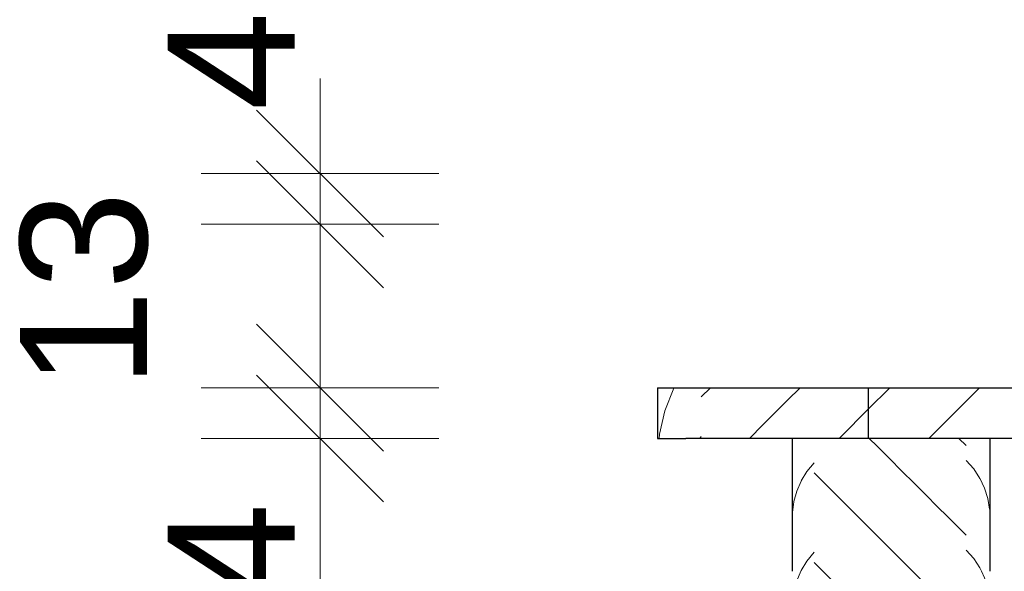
# Model space of a CAD drawing. Header units: millimetres. Extents: x -13131571 to -13125242, y -52286 to -49344.
# Tile 14 of 34: x -13128545 to -13127768, y -51532 to -51096. Entities that reach past the tile are written whole.
import ezdxf

# ---------------------------------------------------------------- set-up
doc = ezdxf.new("R2010")
doc.units = ezdxf.units.MM
doc.header["$MEASUREMENT"] = 0
doc.layers.add('FACADE latérale Meuble 8_6_0', color=7, linetype='Continuous')
doc.layers.add('FACADE latérale Meuble 8_6_BQN 2 COTATIONS PC', color=7, linetype='Continuous')
doc.styles.add('STYLE_GENERE_1', font='txt')
pattern_1 = [(74.58783, (-13156386.797, -52086.485), (-9.746565, 35.355339), [])]
pattern_2 = [(82.80563, (-13140962.394, -52086.485), (-4.4628886, 35.355339), [])]
pattern_3 = [(66.51689, (-13172776.754, -52086.485), (-15.360546, 35.355339), [])]
pattern_4 = [(115.57869, (-13078375.418, -52086.485), (16.923275, 35.35534), [])]
pattern_5 = [(107.56205, (-13095115.156, -52086.485), (11.189604, 35.355339), [])]
pattern_6 = [(115.57869, (-13078375.418, -52086.485), (16.923275, 35.35534), [])]
pattern_7 = [(99.375276, (-13110740.042, -52086.485), (5.837365, 35.355339), [])]
pattern_8 = [(91.09529, (-13125806.6242, -52086.4854), (0.67595145, 35.3553391), [])]
pattern_9 = [(99.375276, (-13110740.042, -52086.485), (5.837365, 35.355339), [])]
pattern_10 = [(107.56205, (-13095115.156, -52086.485), (11.189604, 35.355339), [])]
pattern_11 = [(91.09529, (-13125806.6242, -52086.4854), (0.67595145, 35.3553391), [])]
pattern_12 = [(135, (-13273727.386, -52086.485), (35.355339, 35.355339), [])]
pattern_13 = [(135, (-13273727.386, -52086.485), (35.355339, 35.355339), [])]
pattern_14 = [(135, (-13273727.386, -52086.485), (35.355339, 35.355339), [])]
pattern_15 = [(58.65672, (-13190798.492, -52086.485), (-21.53298, 35.35534), [])]
pattern_16 = [(51.03865, (-13211406.58, -52086.485), (-28.590724, 35.35534), [])]
pattern_17 = [(135, (-13273727.386, -52086.485), (35.355339, 35.355339), [])]
pattern_18 = [(135, (-13273727.386, -52086.485), (35.355339, 35.355339), [])]
pattern_19 = [(135, (-13273727.386, -52086.485), (35.355339, 35.355339), [])]
pattern_20 = [(135, (-13273727.386, -52086.485), (35.355339, 35.355339), [])]
pattern_21 = [(135, (-13273727.386, -52086.485), (35.355339, 35.355339), [])]
pattern_22 = [(135, (-13273727.386, -52086.485), (35.355339, 35.355339), [])]
pattern_23 = [(135, (-13273727.386, -52086.485), (35.355339, 35.355339), [])]
pattern_24 = [(135, (-13273727.386, -52086.485), (35.355339, 35.355339), [])]
pattern_25 = [(135, (-13273727.386, -52086.485), (35.355339, 35.355339), [])]
pattern_26 = [(123.38113, (-13059768.973, -52086.485), (23.295846, 35.35534), [])]
pattern_27 = [(130.92873, (-13038275.133, -52086.485), (30.656803, 35.35534), [])]
pattern_28 = [(135, (-13273727.386, -52086.485), (35.355339, 35.355339), [])]
pattern_29 = [(135, (-13273727.386, -52086.485), (35.355339, 35.355339), [])]
pattern_30 = [(123.38113, (-13059768.973, -52086.485), (23.295846, 35.35534), [])]
pattern_31 = [(130.92873, (-13038275.133, -52086.485), (30.656803, 35.35534), [])]

msp = doc.modelspace()

# ---------------------------------------------------------------- hatches: boundary and pattern name
at = {"layer": 'FACADE latérale Meuble 8_6_0', "linetype": 'Continuous', "lineweight": 5}
h = msp.add_hatch(dxfattribs=at)
h.set_pattern_fill('Brique_1_0006', color=1, style=0, pattern_type=2)
h.set_pattern_definition([(85.67914, (-13135853.082, -52086.4854), (-2.671326, 35.355339), [])])
h.paths.add_polyline_path([(-13128041.52, -51426.6), (-13128040.1, -51426.6), (-13128040.1, -51386.6), (-13128041.52, -51386.6)])
h = msp.add_hatch(dxfattribs=at)
h.set_pattern_fill('Brique_1_0006', color=1, style=0, pattern_type=2)
h.set_pattern_definition([(77.084975, (-13151751.738, -52086.485), (-8.107212, 35.355339), [])])
h.paths.add_polyline_path([(-13128040.1, -51426.6), (-13128035.86, -51426.6), (-13128035.86, -51386.6), (-13128040.1, -51386.6)])
h = msp.add_hatch(dxfattribs=at)
h.set_pattern_fill('Brique_1_0006', color=1, style=0, pattern_type=2)
h.set_pattern_definition([(68.62953, (-13168505.935, -52086.485), (-13.834592, 35.355339), [])])
h.paths.add_polyline_path([(-13128035.86, -51426.6), (-13128028.88, -51426.6), (-13128028.88, -51386.6), (-13128035.86, -51386.6)])
h = msp.add_hatch(dxfattribs=at)
h.set_pattern_fill('Brique_1_0006', color=1, style=0, pattern_type=2)
h.set_pattern_definition([(60.38163, (-13186836.08, -52086.485), (-20.099625, 35.35534), [])])
h.paths.add_polyline_path([(-13128028.88, -51426.6), (-13128019.28, -51426.6), (-13128019.28, -51386.6), (-13128028.88, -51386.6)])
h = msp.add_hatch(dxfattribs=at)
h.set_pattern_fill('Brique_1_0006', color=1, style=0, pattern_type=2)
h.set_pattern_definition([(52.39475, (-13207708.58, -52086.485), (-27.23244, 35.35534), [])])
h.paths.add_polyline_path([(-13128019.28, -51386.6), (-13128019.28, -51426.6), (-13128007.21, -51426.6), (-13128007.21, -51386.6)])
h = msp.add_hatch(dxfattribs=at)
h.set_pattern_fill('Brique_1_0006', color=1, style=0, pattern_type=2)
h.set_pattern_definition([(45, (-13273727.386, -52086.485), (-35.355339, 35.355339), [])])
h.paths.add_polyline_path([(-13128007.21, -51386.6), (-13128007.21, -51426.6), (-13127992.9, -51426.6), (-13127992.9, -51386.6)])
h = msp.add_hatch(dxfattribs=at)
h.set_pattern_fill('Brique_1_0006', color=1, style=0, pattern_type=2)
h.set_pattern_definition([(45, (-13273727.386, -52086.485), (-35.355339, 35.355339), [])])
h.paths.add_polyline_path([(-13127992.9, -51386.6), (-13127992.9, -51426.6), (-13127976.57, -51426.6), (-13127976.57, -51386.6)])
h = msp.add_hatch(dxfattribs=at)
h.set_pattern_fill('Brique_1_0006', color=1, style=0, pattern_type=2)
h.set_pattern_definition([(45, (-13273727.386, -52086.485), (-35.355339, 35.355339), [])])
h.paths.add_polyline_path([(-13127976.57, -51426.6), (-13127958.52, -51426.6), (-13127958.52, -51386.6), (-13127976.57, -51386.6)])
h = msp.add_hatch(dxfattribs=at)
h.set_pattern_fill('Brique_1_0006', color=1, style=0, pattern_type=2)
h.set_pattern_definition([(45, (-13273727.386, -52086.485), (-35.355339, 35.355339), [])])
h.paths.add_polyline_path([(-13127958.52, -51386.6), (-13127958.52, -51426.6), (-13127939.04, -51426.6), (-13127939.04, -51386.6)])
h = msp.add_hatch(dxfattribs=at)
h.set_pattern_fill('Brique_1_0006', color=1, style=0, pattern_type=2)
h.set_pattern_definition([(45, (-13273727.386, -52086.485), (-35.355339, 35.355339), [])])
h.paths.add_polyline_path([(-13127939.04, -51426.6), (-13127918.48, -51426.6), (-13127918.48, -51386.6), (-13127939.04, -51386.6)])
h = msp.add_hatch(dxfattribs=at)
h.set_pattern_fill('Brique_1_0006', color=1, style=0, pattern_type=2)
h.set_pattern_definition([(45, (-13273727.386, -52086.485), (-35.355339, 35.355339), [])])
h.paths.add_polyline_path([(-13127918.48, -51426.6), (-13127897.18, -51426.6), (-13127897.18, -51386.6), (-13127918.48, -51386.6)])
h = msp.add_hatch(dxfattribs=at)
h.set_pattern_fill('Brique_1_0006', color=1, style=0, pattern_type=2)
h.set_pattern_definition([(45, (-13273727.386, -52086.485), (-35.355339, 35.355339), [])])
h.paths.add_polyline_path([(-13127897.18, -51386.6), (-13127897.18, -51426.6), (-13127875.52, -51426.6), (-13127875.52, -51386.6)])
h = msp.add_hatch(dxfattribs=at)
h.set_pattern_fill('Brique_1_0006', color=1, style=0, pattern_type=2)
h.set_pattern_definition([(45, (-13273727.386, -52086.485), (-35.355339, 35.355339), [])])
h.paths.add_polyline_path([(-13127875.52, -51386.6), (-13127875.52, -51426.6), (-13126381.52, -51426.6), (-13126381.52, -51386.6)])
h = msp.add_hatch(dxfattribs=at)
h.set_pattern_fill('Brique_1_0006', color=1, style=0, pattern_type=2)
h.set_pattern_definition(pattern_2)
h.paths.add_polyline_path([(-13127935.15, -51531.51), (-13127934.08, -51531.51), (-13127934.08, -51426.6), (-13127935.15, -51426.6)])
h = msp.add_hatch(dxfattribs=at)
h.set_pattern_fill('Brique_1_0006', color=1, style=0, pattern_type=2)
h.set_pattern_definition(pattern_2)
h.paths.add_polyline_path([(-13127935.15, -51531.51), (-13127934.08, -51531.51), (-13127934.08, -51426.6), (-13127935.15, -51426.6)])
h = msp.add_hatch(dxfattribs=at)
h.set_pattern_fill('Brique_1_0006', color=1, style=0, pattern_type=2)
h.set_pattern_definition(pattern_1)
h.paths.add_polyline_path([(-13127934.08, -51531.51), (-13127931.81, -51531.51), (-13127931.81, -51426.6), (-13127934.08, -51426.6)])
h = msp.add_hatch(dxfattribs=at)
h.set_pattern_fill('Brique_1_0006', color=1, style=0, pattern_type=2)
h.set_pattern_definition(pattern_1)
h.paths.add_polyline_path([(-13127934.08, -51531.51), (-13127931.81, -51531.51), (-13127931.81, -51426.6), (-13127934.08, -51426.6)])
h = msp.add_hatch(dxfattribs=at)
h.set_pattern_fill('Brique_1_0006', color=1, style=0, pattern_type=2)
h.set_pattern_definition(pattern_3)
h.paths.add_polyline_path([(-13127928.36, -51426.6), (-13127931.81, -51426.6), (-13127931.81, -51531.51), (-13127928.36, -51531.51)])
h = msp.add_hatch(dxfattribs=at)
h.set_pattern_fill('Brique_1_0006', color=1, style=0, pattern_type=2)
h.set_pattern_definition(pattern_3)
h.paths.add_polyline_path([(-13127928.36, -51426.6), (-13127931.81, -51426.6), (-13127931.81, -51531.51), (-13127928.36, -51531.51)])
h = msp.add_hatch(dxfattribs=at)
h.set_pattern_fill('Brique_1_0006', color=1, style=0, pattern_type=2)
h.set_pattern_definition(pattern_15)
h.paths.add_polyline_path([(-13127928.36, -51426.6), (-13127928.36, -51531.51), (-13127923.79, -51531.51), (-13127923.79, -51426.6)])
h = msp.add_hatch(dxfattribs=at)
h.set_pattern_fill('Brique_1_0006', color=1, style=0, pattern_type=2)
h.set_pattern_definition(pattern_15)
h.paths.add_polyline_path([(-13127928.36, -51426.6), (-13127928.36, -51531.51), (-13127923.79, -51531.51), (-13127923.79, -51426.6)])
h = msp.add_hatch(dxfattribs=at)
h.set_pattern_fill('Brique_1_0006', color=1, style=0, pattern_type=2)
h.set_pattern_definition(pattern_16)
h.paths.add_polyline_path([(-13127918.18, -51426.6), (-13127923.79, -51426.6), (-13127923.79, -51531.51), (-13127918.18, -51531.51)])
h = msp.add_hatch(dxfattribs=at)
h.set_pattern_fill('Brique_1_0006', color=1, style=0, pattern_type=2)
h.set_pattern_definition(pattern_16)
h.paths.add_polyline_path([(-13127918.18, -51426.6), (-13127923.79, -51426.6), (-13127923.79, -51531.51), (-13127918.18, -51531.51)])
h = msp.add_hatch(dxfattribs=at)
h.set_pattern_fill('Brique_1_0006', color=1, style=0, pattern_type=2)
h.set_pattern_definition(pattern_12)
h.paths.add_polyline_path([(-13127918.18, -51426.6), (-13127918.18, -51531.51), (-13127911.61, -51531.51), (-13127911.61, -51426.6)])
h = msp.add_hatch(dxfattribs=at)
h.set_pattern_fill('Brique_1_0006', color=1, style=0, pattern_type=2)
h.set_pattern_definition(pattern_12)
h.paths.add_polyline_path([(-13127918.18, -51426.6), (-13127918.18, -51531.51), (-13127911.61, -51531.51), (-13127911.61, -51426.6)])
h = msp.add_hatch(dxfattribs=at)
h.set_pattern_fill('Brique_1_0006', color=1, style=0, pattern_type=2)
h.set_pattern_definition(pattern_13)
h.paths.add_polyline_path([(-13127911.61, -51426.6), (-13127911.61, -51531.51), (-13127904.18, -51531.51), (-13127904.18, -51426.6)])
h = msp.add_hatch(dxfattribs=at)
h.set_pattern_fill('Brique_1_0006', color=1, style=0, pattern_type=2)
h.set_pattern_definition(pattern_13)
h.paths.add_polyline_path([(-13127911.61, -51426.6), (-13127911.61, -51531.51), (-13127904.18, -51531.51), (-13127904.18, -51426.6)])
h = msp.add_hatch(dxfattribs=at)
h.set_pattern_fill('Brique_1_0006', color=1, style=0, pattern_type=2)
h.set_pattern_definition(pattern_14)
h.paths.add_polyline_path([(-13127904.18, -51531.51), (-13127896.01, -51531.51), (-13127896.01, -51426.6), (-13127904.18, -51426.6)])
h = msp.add_hatch(dxfattribs=at)
h.set_pattern_fill('Brique_1_0006', color=1, style=0, pattern_type=2)
h.set_pattern_definition(pattern_14)
h.paths.add_polyline_path([(-13127904.18, -51531.51), (-13127896.01, -51531.51), (-13127896.01, -51426.6), (-13127904.18, -51426.6)])
h = msp.add_hatch(dxfattribs=at)
h.set_pattern_fill('Brique_1_0006', color=1, style=0, pattern_type=2)
h.set_pattern_definition(pattern_20)
h.paths.add_polyline_path([(-13127896.01, -51531.51), (-13127887.24, -51531.51), (-13127887.24, -51426.6), (-13127896.01, -51426.6)])
h = msp.add_hatch(dxfattribs=at)
h.set_pattern_fill('Brique_1_0006', color=1, style=0, pattern_type=2)
h.set_pattern_definition(pattern_20)
h.paths.add_polyline_path([(-13127896.01, -51531.51), (-13127887.24, -51531.51), (-13127887.24, -51426.6), (-13127896.01, -51426.6)])
h = msp.add_hatch(dxfattribs=at)
h.set_pattern_fill('Brique_1_0006', color=1, style=0, pattern_type=2)
h.set_pattern_definition(pattern_21)
h.paths.add_polyline_path([(-13127887.24, -51426.6), (-13127887.24, -51531.51), (-13127877.99, -51531.51), (-13127877.99, -51426.6)])
h = msp.add_hatch(dxfattribs=at)
h.set_pattern_fill('Brique_1_0006', color=1, style=0, pattern_type=2)
h.set_pattern_definition(pattern_21)
h.paths.add_polyline_path([(-13127887.24, -51426.6), (-13127887.24, -51531.51), (-13127877.99, -51531.51), (-13127877.99, -51426.6)])
h = msp.add_hatch(dxfattribs=at)
h.set_pattern_fill('Brique_1_0006', color=1, style=0, pattern_type=2)
h.set_pattern_definition(pattern_17)
h.paths.add_polyline_path([(-13127877.99, -51531.51), (-13127868.42, -51531.51), (-13127868.42, -51426.6), (-13127877.99, -51426.6)])
h = msp.add_hatch(dxfattribs=at)
h.set_pattern_fill('Brique_1_0006', color=1, style=0, pattern_type=2)
h.set_pattern_definition(pattern_17)
h.paths.add_polyline_path([(-13127877.99, -51531.51), (-13127868.42, -51531.51), (-13127868.42, -51426.6), (-13127877.99, -51426.6)])
h = msp.add_hatch(dxfattribs=at)
h.set_pattern_fill('Brique_1_0006', color=1, style=0, pattern_type=2)
h.set_pattern_definition(pattern_19)
h.paths.add_polyline_path([(-13127868.42, -51531.51), (-13127858.67, -51531.51), (-13127858.67, -51426.6), (-13127868.42, -51426.6)])
h = msp.add_hatch(dxfattribs=at)
h.set_pattern_fill('Brique_1_0006', color=1, style=0, pattern_type=2)
h.set_pattern_definition(pattern_19)
h.paths.add_polyline_path([(-13127868.42, -51531.51), (-13127858.67, -51531.51), (-13127858.67, -51426.6), (-13127868.42, -51426.6)])
h = msp.add_hatch(dxfattribs=at)
h.set_pattern_fill('Brique_1_0006', color=1, style=0, pattern_type=2)
h.set_pattern_definition(pattern_18)
h.paths.add_polyline_path([(-13127858.67, -51531.51), (-13127848.91, -51531.51), (-13127848.91, -51426.6), (-13127858.67, -51426.6)])
h = msp.add_hatch(dxfattribs=at)
h.set_pattern_fill('Brique_1_0006', color=1, style=0, pattern_type=2)
h.set_pattern_definition(pattern_18)
h.paths.add_polyline_path([(-13127858.67, -51531.51), (-13127848.91, -51531.51), (-13127848.91, -51426.6), (-13127858.67, -51426.6)])
h = msp.add_hatch(dxfattribs=at)
h.set_pattern_fill('Brique_1_0006', color=1, style=0, pattern_type=2)
h.set_pattern_definition(pattern_23)
h.paths.add_polyline_path([(-13127848.91, -51531.51), (-13127839.28, -51531.51), (-13127839.28, -51426.6), (-13127848.91, -51426.6)])
h = msp.add_hatch(dxfattribs=at)
h.set_pattern_fill('Brique_1_0006', color=1, style=0, pattern_type=2)
h.set_pattern_definition(pattern_23)
h.paths.add_polyline_path([(-13127848.91, -51531.51), (-13127839.28, -51531.51), (-13127839.28, -51426.6), (-13127848.91, -51426.6)])
h = msp.add_hatch(dxfattribs=at)
h.set_pattern_fill('Brique_1_0006', color=1, style=0, pattern_type=2)
h.set_pattern_definition(pattern_22)
h.paths.add_polyline_path([(-13127839.28, -51531.51), (-13127829.93, -51531.51), (-13127829.93, -51426.6), (-13127839.28, -51426.6)])
h = msp.add_hatch(dxfattribs=at)
h.set_pattern_fill('Brique_1_0006', color=1, style=0, pattern_type=2)
h.set_pattern_definition(pattern_22)
h.paths.add_polyline_path([(-13127839.28, -51531.51), (-13127829.93, -51531.51), (-13127829.93, -51426.6), (-13127839.28, -51426.6)])
h = msp.add_hatch(dxfattribs=at)
h.set_pattern_fill('Brique_1_0006', color=1, style=0, pattern_type=2)
h.set_pattern_definition(pattern_25)
h.paths.add_polyline_path([(-13127829.93, -51426.6), (-13127829.93, -51531.51), (-13127821.02, -51531.51), (-13127821.02, -51426.6)])
h = msp.add_hatch(dxfattribs=at)
h.set_pattern_fill('Brique_1_0006', color=1, style=0, pattern_type=2)
h.set_pattern_definition(pattern_25)
h.paths.add_polyline_path([(-13127829.93, -51426.6), (-13127829.93, -51531.51), (-13127821.02, -51531.51), (-13127821.02, -51426.6)])
h = msp.add_hatch(dxfattribs=at)
h.set_pattern_fill('Brique_1_0006', color=1, style=0, pattern_type=2)
h.set_pattern_definition(pattern_24)
h.paths.add_polyline_path([(-13127821.02, -51531.51), (-13127812.68, -51531.51), (-13127812.68, -51426.6), (-13127821.02, -51426.6)])
h = msp.add_hatch(dxfattribs=at)
h.set_pattern_fill('Brique_1_0006', color=1, style=0, pattern_type=2)
h.set_pattern_definition(pattern_24)
h.paths.add_polyline_path([(-13127821.02, -51531.51), (-13127812.68, -51531.51), (-13127812.68, -51426.6), (-13127821.02, -51426.6)])
h = msp.add_hatch(dxfattribs=at)
h.set_pattern_fill('Brique_1_0006', color=1, style=0, pattern_type=2)
h.set_pattern_definition(pattern_29)
h.paths.add_polyline_path([(-13127812.68, -51531.51), (-13127805.04, -51531.51), (-13127805.04, -51426.6), (-13127812.68, -51426.6)])
h = msp.add_hatch(dxfattribs=at)
h.set_pattern_fill('Brique_1_0006', color=1, style=0, pattern_type=2)
h.set_pattern_definition(pattern_29)
h.paths.add_polyline_path([(-13127812.68, -51531.51), (-13127805.04, -51531.51), (-13127805.04, -51426.6), (-13127812.68, -51426.6)])
h = msp.add_hatch(dxfattribs=at)
h.set_pattern_fill('Brique_1_0006', color=1, style=0, pattern_type=2)
h.set_pattern_definition(pattern_28)
h.paths.add_polyline_path([(-13127805.04, -51426.6), (-13127805.04, -51531.51), (-13127798.23, -51531.51), (-13127798.23, -51426.6)])
h = msp.add_hatch(dxfattribs=at)
h.set_pattern_fill('Brique_1_0006', color=1, style=0, pattern_type=2)
h.set_pattern_definition(pattern_28)
h.paths.add_polyline_path([(-13127805.04, -51426.6), (-13127805.04, -51531.51), (-13127798.23, -51531.51), (-13127798.23, -51426.6)])
h = msp.add_hatch(dxfattribs=at)
h.set_pattern_fill('Brique_1_0006', color=1, style=0, pattern_type=2)
h.set_pattern_definition(pattern_31)
h.paths.add_polyline_path([(-13127798.23, -51531.51), (-13127792.36, -51531.51), (-13127792.36, -51426.6), (-13127798.23, -51426.6)])
h = msp.add_hatch(dxfattribs=at)
h.set_pattern_fill('Brique_1_0006', color=1, style=0, pattern_type=2)
h.set_pattern_definition(pattern_31)
h.paths.add_polyline_path([(-13127798.23, -51531.51), (-13127792.36, -51531.51), (-13127792.36, -51426.6), (-13127798.23, -51426.6)])
h = msp.add_hatch(dxfattribs=at)
h.set_pattern_fill('Brique_1_0006', color=1, style=0, pattern_type=2)
h.set_pattern_definition(pattern_30)
h.paths.add_polyline_path([(-13127792.36, -51531.51), (-13127787.5, -51531.51), (-13127787.5, -51426.6), (-13127792.36, -51426.6)])
h = msp.add_hatch(dxfattribs=at)
h.set_pattern_fill('Brique_1_0006', color=1, style=0, pattern_type=2)
h.set_pattern_definition(pattern_30)
h.paths.add_polyline_path([(-13127792.36, -51531.51), (-13127787.5, -51531.51), (-13127787.5, -51426.6), (-13127792.36, -51426.6)])
h = msp.add_hatch(dxfattribs=at)
h.set_pattern_fill('Brique_1_0006', color=1, style=0, pattern_type=2)
h.set_pattern_definition(pattern_6)
h.paths.add_polyline_path([(-13127787.5, -51426.6), (-13127787.5, -51531.51), (-13127783.76, -51531.51), (-13127783.76, -51426.6)])
h = msp.add_hatch(dxfattribs=at)
h.set_pattern_fill('Brique_1_0006', color=1, style=0, pattern_type=2)
h.set_pattern_definition(pattern_6)
h.paths.add_polyline_path([(-13127787.5, -51426.6), (-13127787.5, -51531.51), (-13127783.76, -51531.51), (-13127783.76, -51426.6)])
h = msp.add_hatch(dxfattribs=at)
h.set_pattern_fill('Brique_1_0006', color=1, style=0, pattern_type=2)
h.set_pattern_definition(pattern_10)
h.paths.add_polyline_path([(-13127783.76, -51531.51), (-13127781.17, -51531.51), (-13127781.17, -51426.6), (-13127783.76, -51426.6)])
h = msp.add_hatch(dxfattribs=at)
h.set_pattern_fill('Brique_1_0006', color=1, style=0, pattern_type=2)
h.set_pattern_definition(pattern_10)
h.paths.add_polyline_path([(-13127783.76, -51531.51), (-13127781.17, -51531.51), (-13127781.17, -51426.6), (-13127783.76, -51426.6)])
h = msp.add_hatch(dxfattribs=at)
h.set_pattern_fill('Brique_1_0006', color=1, style=0, pattern_type=2)
h.set_pattern_definition(pattern_9)
h.paths.add_polyline_path([(-13127781.17, -51531.51), (-13127779.78, -51531.51), (-13127779.78, -51426.6), (-13127781.17, -51426.6)])
h = msp.add_hatch(dxfattribs=at)
h.set_pattern_fill('Brique_1_0006', color=1, style=0, pattern_type=2)
h.set_pattern_definition(pattern_9)
h.paths.add_polyline_path([(-13127781.17, -51531.51), (-13127779.78, -51531.51), (-13127779.78, -51426.6), (-13127781.17, -51426.6)])
h = msp.add_hatch(dxfattribs=at)
h.set_pattern_fill('Brique_1_0006', color=1, style=0, pattern_type=2)
h.set_pattern_definition(pattern_11)
h.paths.add_polyline_path([(-13127779.78, -51531.51), (-13127779.62, -51426.6)])
h = msp.add_hatch(dxfattribs=at)
h.set_pattern_fill('Brique_1_0006', color=1, style=0, pattern_type=2)
h.set_pattern_definition(pattern_11)
h.paths.add_polyline_path([(-13127779.78, -51531.51), (-13127779.62, -51426.6)])
h = msp.add_hatch(dxfattribs=at)
h.set_pattern_fill('Brique_1_0006', color=1, style=0, pattern_type=2)
h.set_pattern_definition([(82.80563, (-13140962.394, -52086.485), (-4.4628886, 35.355339), [])])
h.paths.add_polyline_path([(-13127935.15, -51540.78), (-13127934.08, -51540.78), (-13127934.08, -51531.51), (-13127935.15, -51531.51)])
h = msp.add_hatch(dxfattribs=at)
h.set_pattern_fill('Brique_1_0006', color=1, style=0, pattern_type=2)
h.set_pattern_definition([(82.80563, (-13140962.394, -52086.485), (-4.4628886, 35.355339), [])])
h.paths.add_polyline_path([(-13127935.15, -51540.78), (-13127934.08, -51540.78), (-13127934.08, -51531.51), (-13127935.15, -51531.51)])
h = msp.add_hatch(dxfattribs=at)
h.set_pattern_fill('Brique_1_0006', color=1, style=0, pattern_type=2)
h.set_pattern_definition([(74.58783, (-13156386.797, -52086.485), (-9.746565, 35.355339), [])])
h.paths.add_polyline_path([(-13127934.08, -51540.78), (-13127931.81, -51540.78), (-13127931.81, -51531.51), (-13127934.08, -51531.51)])
h = msp.add_hatch(dxfattribs=at)
h.set_pattern_fill('Brique_1_0006', color=1, style=0, pattern_type=2)
h.set_pattern_definition([(74.58783, (-13156386.797, -52086.485), (-9.746565, 35.355339), [])])
h.paths.add_polyline_path([(-13127934.08, -51540.78), (-13127931.81, -51540.78), (-13127931.81, -51531.51), (-13127934.08, -51531.51)])
h = msp.add_hatch(dxfattribs=at)
h.set_pattern_fill('Brique_1_0006', color=1, style=0, pattern_type=2)
h.set_pattern_definition([(66.51689, (-13172776.754, -52086.485), (-15.360546, 35.355339), [])])
h.paths.add_polyline_path([(-13127931.81, -51540.78), (-13127929.02, -51540.78), (-13127929.02, -52040.73), (-13127928.52, -52040.73), (-13127928.52, -51540.78), (-13127928.36, -51531.51), (-13127931.81, -51531.51)])
h = msp.add_hatch(dxfattribs=at)
h.set_pattern_fill('Brique_1_0006', color=1, style=0, pattern_type=2)
h.set_pattern_definition([(58.65672, (-13190798.492, -52086.485), (-21.53298, 35.35534), [])])
h.paths.add_polyline_path([(-13127928.36, -51540.78), (-13127923.79, -51540.78), (-13127923.79, -51531.51), (-13127928.36, -51531.51)])
h = msp.add_hatch(dxfattribs=at)
h.set_pattern_fill('Brique_1_0006', color=1, style=0, pattern_type=2)
h.set_pattern_definition([(51.03865, (-13211406.58, -52086.485), (-28.590724, 35.35534), [])])
h.paths.add_polyline_path([(-13127918.18, -51531.51), (-13127923.79, -51531.51), (-13127923.79, -51540.78), (-13127922.67, -51540.78), (-13127922.67, -52040.73), (-13127920.59, -52040.73), (-13127920.59, -51540.78), (-13127918.18, -51540.78)])
h = msp.add_hatch(dxfattribs=at)
h.set_pattern_fill('Brique_1_0006', color=1, style=0, pattern_type=2)
h.set_pattern_definition([(51.03865, (-13211406.58, -52086.485), (-28.590724, 35.35534), [])])
h.paths.add_polyline_path([(-13127918.18, -51531.51), (-13127923.79, -51531.51), (-13127923.79, -51540.78), (-13127922.67, -51540.78), (-13127922.67, -51594.67), (-13127920.59, -51597.62), (-13127920.59, -51540.78), (-13127918.18, -51540.78)])
h = msp.add_hatch(dxfattribs=at)
h.set_pattern_fill('Brique_1_0006', color=1, style=0, pattern_type=2)
h.set_pattern_definition([(135, (-13273727.386, -52086.485), (35.355339, 35.355339), [])])
h.paths.add_polyline_path([(-13127911.61, -51531.51), (-13127918.18, -51531.51), (-13127918.18, -51540.78), (-13127914.31, -51540.78), (-13127914.31, -52040.73), (-13127911.61, -52040.73)])
h = msp.add_hatch(dxfattribs=at)
h.set_pattern_fill('Brique_1_0006', color=1, style=0, pattern_type=2)
h.set_pattern_definition([(135, (-13273727.386, -52086.485), (35.355339, 35.355339), [])])
h.paths.add_polyline_path([(-13127918.18, -51531.51), (-13127918.18, -51540.78), (-13127914.31, -51540.78), (-13127914.31, -51606.49), (-13127911.61, -51610.32), (-13127911.61, -51531.51)])
h = msp.add_hatch(dxfattribs=at)
h.set_pattern_fill('Brique_1_0006', color=1, style=0, pattern_type=2)
h.set_pattern_definition([(135, (-13273727.386, -52086.485), (35.355339, 35.355339), [])])
h.paths.add_polyline_path([(-13127904.18, -51531.51), (-13127911.61, -51531.51), (-13127911.61, -52040.73), (-13127910.73, -52040.73), (-13127910.73, -51540.78), (-13127904.35, -51540.78), (-13127904.35, -52040.73)])
h = msp.add_hatch(dxfattribs=at)
h.set_pattern_fill('Brique_1_0006', color=1, style=0, pattern_type=2)
h.set_pattern_definition([(135, (-13273727.386, -52086.485), (35.355339, 35.355339), [])])
h.paths.add_polyline_path([(-13127904.18, -51531.51), (-13127911.61, -51531.51), (-13127911.61, -51610.32), (-13127910.73, -51611.56), (-13127910.73, -51540.78), (-13127904.35, -51540.78), (-13127904.35, -52040.73), (-13127904.32, -51620.26), (-13127904.18, -51620.43)])
h = msp.add_hatch(dxfattribs=at)
h.set_pattern_fill('Brique_1_0006', color=1, style=0, pattern_type=2)
h.set_pattern_definition([(135, (-13273727.386, -52086.485), (35.355339, 35.355339), [])])
h.paths.add_polyline_path([(-13127904.18, -51531.51), (-13127904.18, -52040.73), (-13127899.25, -52040.73), (-13127899.25, -51540.78), (-13127896.01, -51540.78), (-13127896.01, -51531.51)])
h = msp.add_hatch(dxfattribs=at)
h.set_pattern_fill('Brique_1_0006', color=1, style=0, pattern_type=2)
h.set_pattern_definition([(135, (-13273727.386, -52086.485), (35.355339, 35.355339), [])])
h.paths.add_polyline_path([(-13127896.01, -51540.78), (-13127892.8, -51540.78), (-13127892.8, -52040.73), (-13127887.24, -52040.73), (-13127887.24, -51531.51), (-13127896.01, -51531.51)])
h = msp.add_hatch(dxfattribs=at)
h.set_pattern_fill('Brique_1_0006', color=1, style=0, pattern_type=2)
h.set_pattern_definition([(135, (-13273727.386, -52086.485), (35.355339, 35.355339), [])])
h.paths.add_polyline_path([(-13127887.24, -51531.51), (-13127896.01, -51531.51), (-13127896.01, -51540.78), (-13127892.8, -51540.78), (-13127892.8, -52040.73), (-13127892.15, -52040.73), (-13127892.15, -51635.27), (-13127887.24, -51640.37)])
h = msp.add_hatch(dxfattribs=at)
h.set_pattern_fill('Brique_1_0006', color=1, style=0, pattern_type=2)
h.set_pattern_definition([(135, (-13273727.386, -52086.485), (35.355339, 35.355339), [])])
h.paths.add_polyline_path([(-13127877.99, -51531.51), (-13127887.24, -51531.51), (-13127887.24, -52040.73), (-13127886.5, -52040.73), (-13127886.5, -51540.78), (-13127880.26, -51540.78), (-13127880.26, -52040.73), (-13127877.99, -52040.73)])
h = msp.add_hatch(dxfattribs=at)
h.set_pattern_fill('Brique_1_0006', color=1, style=0, pattern_type=2)
h.set_pattern_definition([(135, (-13273727.386, -52086.485), (35.355339, 35.355339), [])])
h.paths.add_polyline_path([(-13127877.99, -51531.51), (-13127887.24, -51531.51), (-13127887.24, -51640.37), (-13127886.5, -51641.15), (-13127886.5, -51540.78), (-13127880.26, -51540.78), (-13127880.26, -52040.73), (-13127878.91, -52040.73), (-13127878.91, -51649.29), (-13127877.99, -51650.28)])
h = msp.add_hatch(dxfattribs=at)
h.set_pattern_fill('Brique_1_0006', color=1, style=0, pattern_type=2)
h.set_pattern_definition([(135, (-13273727.386, -52086.485), (35.355339, 35.355339), [])])
h.paths.add_polyline_path([(-13127877.99, -52040.73), (-13127872.87, -52040.73), (-13127872.87, -51540.78), (-13127868.42, -51540.78), (-13127868.42, -51531.51), (-13127877.99, -51531.51)])
h = msp.add_hatch(dxfattribs=at)
h.set_pattern_fill('Brique_1_0006', color=1, style=0, pattern_type=2)
h.set_pattern_definition([(135, (-13273727.386, -52086.485), (35.355339, 35.355339), [])])
h.paths.add_polyline_path([(-13127868.42, -51531.51), (-13127877.99, -51531.51), (-13127877.99, -51650.28), (-13127876.64, -51651.77), (-13127872.87, -51655.33), (-13127872.87, -51540.78), (-13127868.42, -51540.78)])
h = msp.add_hatch(dxfattribs=at)
h.set_pattern_fill('Brique_1_0006', color=1, style=0, pattern_type=2)
h.set_pattern_definition([(135, (-13273727.386, -52086.485), (35.355339, 35.355339), [])])
h.paths.add_polyline_path([(-13127858.67, -51531.51), (-13127868.42, -51531.51), (-13127868.42, -51540.78), (-13127867.02, -51540.78), (-13127867.02, -52040.73), (-13127858.77, -52040.73), (-13127858.77, -51540.78)])
h = msp.add_hatch(dxfattribs=at)
h.set_pattern_fill('Brique_1_0006', color=1, style=0, pattern_type=2)
h.set_pattern_definition([(135, (-13273727.386, -52086.485), (35.355339, 35.355339), [])])
h.paths.add_polyline_path([(-13127858.67, -51531.51), (-13127868.42, -51531.51), (-13127868.42, -51540.78), (-13127867.02, -51540.78), (-13127867.02, -52040.73), (-13127864.68, -52040.73), (-13127864.68, -51663.23), (-13127858.77, -51669.08), (-13127858.77, -51540.78)])
h = msp.add_hatch(dxfattribs=at)
h.set_pattern_fill('Brique_1_0006', color=1, style=0, pattern_type=2)
h.set_pattern_definition([(135, (-13273727.386, -52086.485), (35.355339, 35.355339), [])])
h.paths.add_polyline_path([(-13127858.67, -51540.78), (-13127853.48, -51540.78), (-13127853.47, -52040.73), (-13127848.91, -52040.73), (-13127848.91, -51531.51), (-13127858.67, -51531.51)])
h = msp.add_hatch(dxfattribs=at)
h.set_pattern_fill('Brique_1_0006', color=1, style=0, pattern_type=2)
h.set_pattern_definition([(135, (-13273727.386, -52086.485), (35.355339, 35.355339), [])])
h.paths.add_polyline_path([(-13127858.67, -51531.51), (-13127858.67, -51540.78), (-13127853.47, -51540.78), (-13127853.47, -52040.73), (-13127850.08, -52040.73), (-13127850.08, -51677.64), (-13127848.91, -51678.72), (-13127848.91, -51531.51)])
h = msp.add_hatch(dxfattribs=at)
h.set_pattern_fill('Brique_1_0006', color=1, style=0, pattern_type=2)
h.set_pattern_definition([(135, (-13273727.386, -52086.485), (35.355339, 35.355339), [])])
h.paths.add_polyline_path([(-13127848.91, -52040.73), (-13127845.24, -52040.73), (-13127845.24, -51540.78), (-13127839.41, -51540.78), (-13127839.41, -52040.73), (-13127839.28, -51531.51), (-13127848.91, -51531.51)])
h = msp.add_hatch(dxfattribs=at)
h.set_pattern_fill('Brique_1_0006', color=1, style=0, pattern_type=2)
h.set_pattern_definition([(135, (-13273727.386, -52086.485), (35.355339, 35.355339), [])])
h.paths.add_polyline_path([(-13127848.91, -51531.51), (-13127848.91, -51678.72), (-13127845.24, -51682.31), (-13127845.24, -51540.78), (-13127839.41, -51540.78), (-13127839.41, -52040.73), (-13127839.28, -51531.51)])
h = msp.add_hatch(dxfattribs=at)
h.set_pattern_fill('Brique_1_0006', color=1, style=0, pattern_type=2)
h.set_pattern_definition([(135, (-13273727.386, -52086.485), (35.355339, 35.355339), [])])
h.paths.add_polyline_path([(-13127839.28, -52040.73), (-13127832.09, -52040.73), (-13127832.09, -51540.78), (-13127829.93, -51540.78), (-13127829.93, -51531.51), (-13127839.28, -51531.51)])
h = msp.add_hatch(dxfattribs=at)
h.set_pattern_fill('Brique_1_0006', color=1, style=0, pattern_type=2)
h.set_pattern_definition([(135, (-13273727.386, -52086.485), (35.355339, 35.355339), [])])
h.paths.add_polyline_path([(-13127829.93, -51531.51), (-13127839.28, -51531.51), (-13127839.28, -52040.73), (-13127835.05, -52040.73), (-13127835.05, -51692.54), (-13127832.09, -51695.61), (-13127832.09, -51540.78), (-13127829.93, -51540.78)])
h = msp.add_hatch(dxfattribs=at)
h.set_pattern_fill('Brique_1_0006', color=1, style=0, pattern_type=2)
h.set_pattern_definition([(135, (-13273727.386, -52086.485), (35.355339, 35.355339), [])])
h.paths.add_polyline_path([(-13127821.02, -51531.51), (-13127829.93, -51531.51), (-13127829.93, -51540.78), (-13127825.89, -51540.78), (-13127825.89, -52040.73), (-13127821.02, -52040.73)])
h = msp.add_hatch(dxfattribs=at)
h.set_pattern_fill('Brique_1_0006', color=1, style=0, pattern_type=2)
h.set_pattern_definition([(135, (-13273727.386, -52086.485), (35.355339, 35.355339), [])])
h.paths.add_polyline_path([(-13127821.02, -51531.51), (-13127829.93, -51531.51), (-13127829.93, -51540.78), (-13127825.89, -51540.78), (-13127825.89, -52040.73), (-13127821.02, -52040.73)])
h = msp.add_hatch(dxfattribs=at)
h.set_pattern_fill('Brique_1_0006', color=1, style=0, pattern_type=2)
h.set_pattern_definition([(135, (-13273727.386, -52086.485), (35.355339, 35.355339), [])])
h.paths.add_polyline_path([(-13127821.02, -52040.73), (-13127819.69, -52040.73), (-13127819.69, -51540.78), (-13127813.32, -51540.78), (-13127813.32, -52040.73), (-13127812.68, -52040.73), (-13127812.68, -51531.51), (-13127821.02, -51531.51)])
h = msp.add_hatch(dxfattribs=at)
h.set_pattern_fill('Brique_1_0006', color=1, style=0, pattern_type=2)
h.set_pattern_definition([(135, (-13273727.386, -52086.485), (35.355339, 35.355339), [])])
h.paths.add_polyline_path([(-13127821.02, -51531.51), (-13127821.02, -52040.73), (-13127819.77, -52040.73), (-13127819.77, -51709.13), (-13127819.69, -51540.78), (-13127813.32, -51540.78), (-13127813.32, -52040.73), (-13127812.68, -52040.73), (-13127812.68, -51531.51)])
h = msp.add_hatch(dxfattribs=at)
h.set_pattern_fill('Brique_1_0006', color=1, style=0, pattern_type=2)
h.set_pattern_definition([(135, (-13273727.386, -52086.485), (35.355339, 35.355339), [])])
h.paths.add_polyline_path([(-13127805.04, -51531.51), (-13127812.68, -51531.51), (-13127812.68, -52040.73), (-13127808.5, -52040.73), (-13127808.5, -51540.78), (-13127805.04, -51540.78)])
h = msp.add_hatch(dxfattribs=at)
h.set_pattern_fill('Brique_1_0006', color=1, style=0, pattern_type=2)
h.set_pattern_definition([(135, (-13273727.386, -52086.485), (35.355339, 35.355339), [])])
h.paths.add_polyline_path([(-13127805.04, -51531.51), (-13127812.68, -51531.51), (-13127812.68, -52040.73), (-13127808.5, -52040.73), (-13127808.5, -51540.78), (-13127805.04, -51540.78)])
h = msp.add_hatch(dxfattribs=at)
h.set_pattern_fill('Brique_1_0006', color=1, style=0, pattern_type=2)
h.set_pattern_definition([(135, (-13273727.386, -52086.485), (35.355339, 35.355339), [])])
h.paths.add_polyline_path([(-13127805.04, -51540.78), (-13127802.1, -51540.78), (-13127802.1, -51701.73), (-13127798.67, -51701.73), (-13127798.67, -51540.78), (-13127798.23, -51540.78), (-13127798.23, -51531.51), (-13127805.04, -51531.51)])
h = msp.add_hatch(dxfattribs=at)
h.set_pattern_fill('Brique_1_0006', color=1, style=0, pattern_type=2)
h.set_pattern_definition([(135, (-13273727.386, -52086.485), (35.355339, 35.355339), [])])
h.paths.add_polyline_path([(-13127805.04, -51540.78), (-13127802.1, -51540.78), (-13127802.1, -51701.73), (-13127798.67, -51701.73), (-13127798.67, -51540.78), (-13127798.23, -51540.78), (-13127798.23, -51531.51), (-13127805.04, -51531.51)])
h = msp.add_hatch(dxfattribs=at)
h.set_pattern_fill('Brique_1_0006', color=1, style=0, pattern_type=2)
h.set_pattern_definition(pattern_27)
h.paths.add_polyline_path([(-13127792.36, -51531.51), (-13127798.23, -51531.51), (-13127798.23, -51540.78), (-13127792.55, -51540.78), (-13127792.55, -51701.73)])
h = msp.add_hatch(dxfattribs=at)
h.set_pattern_fill('Brique_1_0006', color=1, style=0, pattern_type=2)
h.set_pattern_definition(pattern_27)
h.paths.add_polyline_path([(-13127792.36, -51531.51), (-13127798.23, -51531.51), (-13127798.23, -51540.78), (-13127792.55, -51540.78), (-13127792.55, -51701.73)])
h = msp.add_hatch(dxfattribs=at)
h.set_pattern_fill('Brique_1_0006', color=1, style=0, pattern_type=2)
h.set_pattern_definition(pattern_26)
h.paths.add_polyline_path([(-13127787.5, -51531.51), (-13127792.36, -51531.51), (-13127792.36, -51701.73), (-13127790.78, -51701.73), (-13127790.78, -51540.78), (-13127787.5, -51540.78)])
h = msp.add_hatch(dxfattribs=at)
h.set_pattern_fill('Brique_1_0006', color=1, style=0, pattern_type=2)
h.set_pattern_definition(pattern_26)
h.paths.add_polyline_path([(-13127787.5, -51531.51), (-13127792.36, -51531.51), (-13127792.36, -51701.73), (-13127790.78, -51701.73), (-13127790.78, -51540.78), (-13127787.5, -51540.78)])
h = msp.add_hatch(dxfattribs=at)
h.set_pattern_fill('Brique_1_0006', color=1, style=0, pattern_type=2)
h.set_pattern_definition(pattern_4)
h.paths.add_polyline_path([(-13127787.5, -51540.78), (-13127784.97, -51540.78), (-13127784.97, -51701.73), (-13127784.83, -51540.78), (-13127783.76, -51540.78), (-13127783.76, -51531.51), (-13127787.5, -51531.51)])
h = msp.add_hatch(dxfattribs=at)
h.set_pattern_fill('Brique_1_0006', color=1, style=0, pattern_type=2)
h.set_pattern_definition(pattern_4)
h.paths.add_polyline_path([(-13127787.5, -51540.78), (-13127784.97, -51540.78), (-13127784.97, -51701.73), (-13127784.83, -51540.78), (-13127783.76, -51540.78), (-13127783.76, -51531.51), (-13127787.5, -51531.51)])
h = msp.add_hatch(dxfattribs=at)
h.set_pattern_fill('Brique_1_0006', color=1, style=0, pattern_type=2)
h.set_pattern_definition(pattern_5)
h.paths.add_polyline_path([(-13127783.76, -51531.51), (-13127783.76, -51540.78), (-13127781.41, -51540.78), (-13127781.17, -51540.78), (-13127781.17, -51531.51)])
h = msp.add_hatch(dxfattribs=at)
h.set_pattern_fill('Brique_1_0006', color=1, style=0, pattern_type=2)
h.set_pattern_definition(pattern_5)
h.paths.add_polyline_path([(-13127783.76, -51531.51), (-13127783.76, -51540.78), (-13127781.41, -51540.78), (-13127781.17, -51540.78), (-13127781.17, -51531.51)])
h = msp.add_hatch(dxfattribs=at)
h.set_pattern_fill('Brique_1_0006', color=1, style=0, pattern_type=2)
h.set_pattern_definition(pattern_7)
h.paths.add_polyline_path([(-13127781.17, -51531.51), (-13127781.17, -51540.78), (-13127779.78, -51540.78), (-13127779.78, -51531.51)])
h = msp.add_hatch(dxfattribs=at)
h.set_pattern_fill('Brique_1_0006', color=1, style=0, pattern_type=2)
h.set_pattern_definition(pattern_7)
h.paths.add_polyline_path([(-13127781.17, -51531.51), (-13127781.17, -51540.78), (-13127779.78, -51540.78), (-13127779.78, -51531.51)])
h = msp.add_hatch(dxfattribs=at)
h.set_pattern_fill('Brique_1_0006', color=1, style=0, pattern_type=2)
h.set_pattern_definition(pattern_8)
h.paths.add_polyline_path([(-13127779.78, -51540.78), (-13127779.62, -51531.51)])
h = msp.add_hatch(dxfattribs=at)
h.set_pattern_fill('Brique_1_0006', color=1, style=0, pattern_type=2)
h.set_pattern_definition(pattern_8)
h.paths.add_polyline_path([(-13127779.78, -51540.78), (-13127779.62, -51531.51)])

# ---------------------------------------------------------------- linework, layer by layer
at = {"layer": 'FACADE latérale Meuble 8_6_0', "color": 7, "linetype": 'Continuous', "lineweight": 30}
for p, q in [((-13128041.52, -51386.6), (-13128041.52, -51426.6)), ((-13128041.52, -51386.6), (-13128040.1, -51386.6)), ((-13128040.1, -51386.6), (-13128035.86, -51386.6)), ((-13128035.86, -51386.6), (-13128028.88, -51386.6)), ((-13128028.88, -51386.6), (-13128019.28, -51386.6)), ((-13128019.28, -51386.6), (-13128007.21, -51386.6)), ((-13128007.21, -51386.6), (-13127992.9, -51386.6)), ((-13127992.9, -51386.6), (-13127976.57, -51386.6)), ((-13127976.57, -51386.6), (-13127958.52, -51386.6)), ((-13127958.52, -51386.6), (-13127939.04, -51386.6)), ((-13127939.04, -51386.6), (-13127918.48, -51386.6)), ((-13127918.48, -51386.6), (-13127897.18, -51386.6)), ((-13127897.18, -51386.6), (-13127875.52, -51386.6)), ((-13127875.52, -51386.6), (-13127875.52, -51426.6)), ((-13127875.52, -51386.6), (-13126381.52, -51386.6)), ((-13128041.52, -51426.6), (-13128040.1, -51426.6)), ((-13128040.1, -51426.6), (-13128035.86, -51426.6)), ((-13128035.86, -51426.6), (-13128028.88, -51426.6)), ((-13128028.88, -51426.6), (-13128019.28, -51426.6)), ((-13128007.21, -51426.6), (-13128019.28, -51426.6)), ((-13127992.9, -51426.6), (-13128007.21, -51426.6)), ((-13127976.57, -51426.6), (-13127992.9, -51426.6)), ((-13127958.52, -51426.6), (-13127976.57, -51426.6)), ((-13127939.04, -51426.6), (-13127958.52, -51426.6)), ((-13127918.48, -51426.6), (-13127939.04, -51426.6)), ((-13127935.15, -51531.51), (-13127935.15, -51426.6)), ((-13127897.18, -51426.6), (-13127918.48, -51426.6)), ((-13127875.52, -51426.6), (-13127897.18, -51426.6)), ((-13126381.52, -51426.6), (-13127875.52, -51426.6)), ((-13127779.62, -51426.6), (-13127779.62, -51531.51)), ((-13127779.62, -51531.51), (-13127779.62, -51531.51))]:
    msp.add_line(p, q, dxfattribs=at)
at = {"layer": 'FACADE latérale Meuble 8_6_BQN 2 COTATIONS PC', "color": 7, "linetype": 'Continuous', "lineweight": 5}
for p, q in [((-13128307.73, -51217.69), (-13128307.73, -51142.69)), ((-13128357.73, -51167.69), (-13128257.73, -51267.69)), ((-13128257.73, -51307.69), (-13128357.73, -51207.69)), ((-13128213.98, -51217.69), (-13128401.48, -51217.69)), ((-13128307.73, -51257.69), (-13128307.73, -51217.69)), ((-13128213.98, -51257.69), (-13128401.48, -51257.69)), ((-13128307.73, -51386.6), (-13128307.73, -51257.69)), ((-13128357.73, -51336.6), (-13128257.73, -51436.6)), ((-13128257.73, -51476.6), (-13128357.73, -51376.6)), ((-13128213.98, -51386.6), (-13128401.48, -51386.6)), ((-13128307.73, -51426.6), (-13128307.73, -51386.6)), ((-13128213.98, -51426.6), (-13128401.48, -51426.6)), ((-13128307.73, -52086.49), (-13128307.73, -51426.6))]:
    msp.add_line(p, q, dxfattribs=at)

# ---------------------------------------------------------------- texts
at = {"layer": 'FACADE latérale Meuble 8_6_BQN 2 COTATIONS PC', "color": 7, "linetype": 'Continuous', "lineweight": 5, "char_height": 100, "attachment_point": 7, "rotation": 90, "style": 'STYLE_GENERE_1'}
for s, insert, width in [('\\A1;{\\pql;\\fArial Unicode MS|b0|i0|c0|p0;\\W1.000000;4}', (-13128327.73, -51167.69), 78.8603), ('\\A1;{\\pql;\\fArial Unicode MS|b0|i0|c0|p0;\\W1.000000;13}', (-13128442.73, -51386.91), 129.527), ('\\A1;{\\pql;\\fArial Unicode MS|b0|i0|c0|p0;\\W1.000000;4}', (-13128327.73, -51555.46), 78.8603)]:
    msp.add_mtext(s, dxfattribs=dict(at, insert=insert, width=width))

doc.saveas('drawing.dxf')
